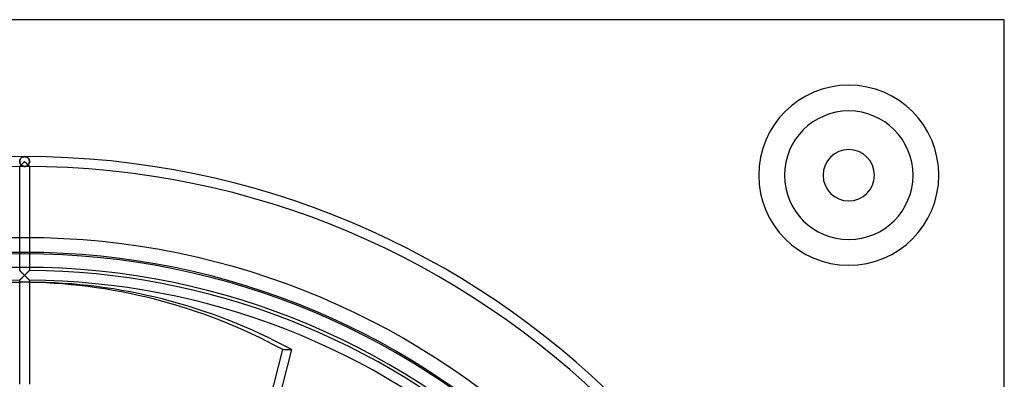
# Model space of a CAD drawing. Header units: millimetres. Extents: x -200 to 200, y -200 to 200.
# Tile 11 of 11: x -1 to 200, y 127 to 200. Entities that reach past the tile are written whole.
import ezdxf

# ---------------------------------------------------------------- set-up
doc = ezdxf.new("R2010")
doc.units = ezdxf.units.MM
doc.layers.add('HIDDEN', color=7, linetype='Continuous')
doc.layers.add('THICK', color=7, linetype='Continuous')

msp = doc.modelspace()

# ---------------------------------------------------------------- linework, layer by layer
at = {"layer": 'HIDDEN'}
for p, q in [((200, 200), (200, 200)), ((-1, 171.12), (-0.99, 171.2)), ((-0.99, 171.19), (-1, 171.12)), ((-1, 171.12), (-1, 171.05)), ((-1, 171.05), (-1, 171.12)), ((-1, 171.05), (-1, 170.97)), ((-1, 170.97), (-1, 171.05)), ((-1, 170.97), (-0.99, 170.9)), ((-0.99, 170.9), (-1, 170.97)), ((-0.99, 171.2), (-0.98, 171.27)), ((-0.98, 171.26), (-0.99, 171.19)), ((-0.99, 170.9), (-0.97, 170.83)), ((-0.97, 170.83), (-0.99, 170.9)), ((-0.96, 171.33), (-0.98, 171.26)), ((-0.98, 171.27), (-0.96, 171.33)), ((-0.94, 171.4), (-0.96, 171.33)), ((-0.96, 171.33), (-0.94, 171.4)), ((-0.91, 171.46), (-0.94, 171.4)), ((-0.94, 171.4), (-0.91, 171.46)), ((-0.88, 171.52), (-0.91, 171.46)), ((-0.91, 171.46), (-0.88, 171.52)), ((-0.85, 171.58), (-0.88, 171.52)), ((-0.88, 171.52), (-0.85, 171.58)), ((-0.81, 171.63), (-0.85, 171.58)), ((-0.85, 171.58), (-0.81, 171.63)), ((-0.78, 171.68), (-0.81, 171.63)), ((-0.81, 171.63), (-0.77, 171.68)), ((-0.74, 171.73), (-0.78, 171.68)), ((-0.77, 171.68), (-0.73, 171.73)), ((-0.69, 171.77), (-0.74, 171.73)), ((-0.73, 171.73), (-0.69, 171.77)), ((-0.65, 171.81), (-0.69, 171.77)), ((-0.69, 171.77), (-0.65, 171.81)), ((-0.6, 171.85), (-0.65, 171.81)), ((-0.65, 171.81), (-0.6, 171.85)), ((-0.56, 171.88), (-0.6, 171.85)), ((-0.6, 171.85), (-0.56, 171.88)), ((-0.51, 171.91), (-0.56, 171.88)), ((-0.56, 171.88), (-0.51, 171.91)), ((-0.46, 171.94), (-0.51, 171.91)), ((-0.51, 171.91), (-0.46, 171.94)), ((-0.41, 171.96), (-0.46, 171.94)), ((-0.46, 171.94), (-0.41, 171.96)), ((-0.36, 171.98), (-0.41, 171.96)), ((-0.41, 171.96), (-0.36, 171.98)), ((-0.31, 172), (-0.36, 171.98)), ((-0.36, 171.98), (-0.31, 172)), ((-0.26, 172.02), (-0.31, 172)), ((-0.31, 172), (-0.26, 172.02)), ((-0.21, 172.03), (-0.26, 172.02)), ((-0.26, 172.02), (-0.21, 172.03)), ((-0.23, 170.82), (-0.17, 170.88)), ((-0.16, 172.04), (-0.21, 172.03)), ((-0.21, 172.03), (-0.16, 172.04)), ((-0.17, 170.88), (-0.12, 170.93)), ((-0.1, 172.04), (-0.16, 172.04)), ((-0.16, 172.04), (-0.1, 172.04)), ((-0.12, 170.93), (-0.06, 170.99)), ((-0.05, 172.05), (-0.1, 172.04)), ((-0.1, 172.04), (-0.05, 172.05)), ((-0.06, 170.99), (0, 171.05)), ((0, 172.05), (-0.05, 172.05)), ((-0.05, 172.05), (0, 172.05)), ((0.05, 172.05), (0, 172.05)), ((0, 172.05), (0.05, 172.05)), ((0, 171.05), (0.06, 170.99)), ((0.1, 172.04), (0.05, 172.05)), ((0.05, 172.05), (0.1, 172.04)), ((0.06, 170.99), (0.12, 170.93)), ((0.16, 172.04), (0.1, 172.04)), ((0.1, 172.04), (0.16, 172.04)), ((0.12, 170.93), (0.17, 170.88)), ((0.21, 172.03), (0.16, 172.04)), ((0.16, 172.04), (0.21, 172.03)), ((0.17, 170.88), (0.23, 170.82)), ((0.26, 172.02), (0.21, 172.03)), ((0.21, 172.03), (0.26, 172.02)), ((0.31, 172), (0.26, 172.02)), ((0.26, 172.02), (0.31, 172)), ((0.36, 171.98), (0.31, 172)), ((0.31, 172), (0.36, 171.98)), ((0.41, 171.96), (0.36, 171.98)), ((0.36, 171.98), (0.41, 171.96)), ((0.46, 171.94), (0.41, 171.96)), ((0.41, 171.96), (0.46, 171.94)), ((0.51, 171.91), (0.46, 171.94)), ((0.46, 171.94), (0.51, 171.91)), ((0.56, 171.88), (0.51, 171.91)), ((0.51, 171.91), (0.56, 171.88)), ((0.6, 171.85), (0.56, 171.88)), ((0.56, 171.88), (0.6, 171.85)), ((0.65, 171.81), (0.6, 171.85)), ((0.6, 171.85), (0.65, 171.81)), ((0.69, 171.77), (0.65, 171.81)), ((0.65, 171.81), (0.69, 171.77)), ((0.74, 171.73), (0.69, 171.77)), ((0.69, 171.77), (0.73, 171.73)), ((0.73, 171.73), (0.77, 171.68)), ((0.78, 171.68), (0.74, 171.73)), ((0.77, 171.68), (0.81, 171.63)), ((0.81, 171.63), (0.78, 171.68)), ((0.85, 171.58), (0.81, 171.63)), ((0.81, 171.63), (0.85, 171.58)), ((0.88, 171.52), (0.85, 171.58)), ((0.85, 171.58), (0.88, 171.52)), ((0.91, 171.46), (0.88, 171.52)), ((0.88, 171.52), (0.91, 171.46)), ((0.94, 171.4), (0.91, 171.46)), ((0.91, 171.46), (0.94, 171.4)), ((0.96, 171.33), (0.94, 171.4)), ((0.94, 171.4), (0.96, 171.33)), ((0.98, 171.26), (0.96, 171.33)), ((0.96, 171.33), (0.98, 171.27)), ((0.99, 170.9), (0.97, 170.83)), ((0.97, 170.83), (0.99, 170.9)), ((0.98, 171.27), (0.99, 171.2)), ((0.99, 171.19), (0.98, 171.26)), ((0.99, 171.2), (1, 171.12)), ((1, 171.12), (0.99, 171.19)), ((1, 170.97), (0.99, 170.9)), ((0.99, 170.9), (1, 170.97)), ((1, 171.05), (1, 171.12)), ((1, 171.12), (1, 171.05)), ((1, 171.05), (1, 170.97)), ((1, 170.97), (1, 171.05)), ((-0.99, 170.06), (-1, 170.05)), ((-1, 170.05), (-0.99, 170.06)), ((-1, 170.05), (-1, 170.05)), ((-1, 170.05), (-1, 170.05)), ((-1, 149.45), (-1, 170.05)), ((-1, 170.05), (-1, 170.05)), ((-0.99, 170.06), (-0.98, 170.07)), ((-0.98, 170.06), (-0.99, 170.06)), ((-0.98, 170.07), (-0.96, 170.09)), ((-0.97, 170.07), (-0.98, 170.06)), ((-0.97, 170.83), (-0.96, 170.76)), ((-0.96, 170.75), (-0.97, 170.83)), ((-0.96, 170.09), (-0.97, 170.07)), ((-0.96, 170.76), (-0.93, 170.69)), ((-0.93, 170.69), (-0.96, 170.75)), ((-0.96, 170.09), (-0.94, 170.11)), ((-0.95, 170.1), (-0.96, 170.09)), ((-0.93, 170.11), (-0.95, 170.1)), ((-0.94, 170.11), (-0.91, 170.14)), ((-0.93, 170.69), (-0.9, 170.62)), ((-0.9, 170.62), (-0.93, 170.69)), ((-0.92, 170.13), (-0.93, 170.11)), ((-0.9, 170.15), (-0.92, 170.13)), ((-0.91, 170.14), (-0.88, 170.17)), ((-0.9, 170.62), (-0.87, 170.56)), ((-0.87, 170.56), (-0.9, 170.62)), ((-0.88, 170.17), (-0.9, 170.15)), ((-0.88, 170.17), (-0.84, 170.2)), ((-0.86, 170.19), (-0.88, 170.17)), ((-0.87, 170.56), (-0.84, 170.5)), ((-0.84, 170.5), (-0.87, 170.56)), ((-0.84, 170.21), (-0.86, 170.19)), ((-0.84, 170.5), (-0.8, 170.45)), ((-0.8, 170.45), (-0.84, 170.5)), ((-0.84, 170.2), (-0.81, 170.24)), ((-0.81, 170.23), (-0.84, 170.21)), ((-0.81, 170.24), (-0.77, 170.28)), ((-0.79, 170.26), (-0.81, 170.23)), ((-0.8, 170.45), (-0.76, 170.4)), ((-0.76, 170.4), (-0.8, 170.45)), ((-0.76, 170.29), (-0.79, 170.26)), ((-0.77, 170.28), (-0.73, 170.32)), ((-0.76, 170.4), (-0.72, 170.35)), ((-0.72, 170.35), (-0.76, 170.4)), ((-0.74, 170.31), (-0.76, 170.29)), ((-0.71, 170.34), (-0.74, 170.31)), ((-0.73, 170.32), (-0.68, 170.36)), ((-0.72, 170.35), (-0.67, 170.31)), ((-0.67, 170.31), (-0.72, 170.35)), ((-0.68, 170.36), (-0.64, 170.41)), ((-0.67, 170.31), (-0.62, 170.27)), ((-0.62, 170.27), (-0.67, 170.31)), ((-0.64, 170.41), (-0.59, 170.46)), ((-0.62, 170.27), (-0.58, 170.23)), ((-0.58, 170.23), (-0.62, 170.27)), ((-0.59, 170.46), (-0.55, 170.5)), ((-0.58, 170.23), (-0.53, 170.2)), ((-0.53, 170.2), (-0.58, 170.23)), ((-0.55, 170.5), (-0.5, 170.55)), ((-0.53, 170.2), (-0.48, 170.17)), ((-0.48, 170.17), (-0.53, 170.2)), ((-0.5, 170.55), (-0.45, 170.6)), ((-0.48, 170.17), (-0.43, 170.15)), ((-0.43, 170.15), (-0.48, 170.17)), ((-0.45, 170.6), (-0.39, 170.66)), ((-0.43, 170.15), (-0.37, 170.12)), ((-0.37, 170.12), (-0.43, 170.15)), ((-0.39, 170.66), (-0.34, 170.71)), ((-0.37, 170.12), (-0.32, 170.1)), ((-0.32, 170.1), (-0.37, 170.12)), ((-0.34, 170.71), (-0.29, 170.76)), ((-0.32, 170.1), (-0.27, 170.09)), ((-0.27, 170.09), (-0.32, 170.1)), ((-0.29, 170.76), (-0.23, 170.82)), ((-0.27, 170.09), (-0.22, 170.07)), ((-0.22, 170.07), (-0.27, 170.09)), ((-0.22, 170.07), (-0.16, 170.06)), ((-0.16, 170.06), (-0.22, 170.07)), ((-0.16, 170.06), (-0.11, 170.06)), ((-0.11, 170.06), (-0.16, 170.06)), ((-0.11, 170.06), (-0.05, 170.05)), ((-0.05, 170.05), (-0.11, 170.06)), ((-0.05, 170.05), (0, 170.05)), ((0, 170.05), (-0.05, 170.05)), ((0.05, 170.05), (0, 170.05)), ((0, 170.05), (0.05, 170.05)), ((0.11, 170.06), (0.05, 170.05)), ((0.05, 170.05), (0.11, 170.06)), ((0.16, 170.06), (0.11, 170.06)), ((0.11, 170.06), (0.16, 170.06)), ((0.22, 170.07), (0.16, 170.06)), ((0.16, 170.06), (0.22, 170.07)), ((0.27, 170.09), (0.22, 170.07)), ((0.22, 170.07), (0.27, 170.09)), ((0.23, 170.82), (0.29, 170.76)), ((0.32, 170.1), (0.27, 170.09)), ((0.27, 170.09), (0.32, 170.1)), ((0.29, 170.76), (0.34, 170.71)), ((0.37, 170.12), (0.32, 170.1)), ((0.32, 170.1), (0.37, 170.12)), ((0.34, 170.71), (0.39, 170.66)), ((0.43, 170.15), (0.37, 170.12)), ((0.37, 170.12), (0.43, 170.15)), ((0.39, 170.66), (0.45, 170.6)), ((0.48, 170.17), (0.43, 170.15)), ((0.43, 170.15), (0.48, 170.17)), ((0.45, 170.6), (0.5, 170.55)), ((0.53, 170.2), (0.48, 170.17)), ((0.48, 170.17), (0.53, 170.2)), ((0.5, 170.55), (0.55, 170.5)), ((0.58, 170.23), (0.53, 170.2)), ((0.53, 170.2), (0.58, 170.23)), ((0.55, 170.5), (0.59, 170.46)), ((0.62, 170.27), (0.58, 170.23)), ((0.58, 170.23), (0.62, 170.27)), ((0.59, 170.46), (0.64, 170.41)), ((0.67, 170.31), (0.62, 170.27)), ((0.62, 170.27), (0.67, 170.31)), ((0.64, 170.41), (0.68, 170.36)), ((0.72, 170.35), (0.67, 170.31)), ((0.67, 170.31), (0.72, 170.35)), ((0.68, 170.36), (0.73, 170.32)), ((0.74, 170.31), (0.71, 170.34)), ((0.76, 170.4), (0.72, 170.35)), ((0.72, 170.35), (0.76, 170.4)), ((0.73, 170.32), (0.77, 170.28)), ((0.76, 170.29), (0.74, 170.31)), ((0.8, 170.45), (0.76, 170.4)), ((0.76, 170.4), (0.8, 170.45)), ((0.79, 170.26), (0.76, 170.29)), ((0.77, 170.28), (0.81, 170.24)), ((0.81, 170.23), (0.79, 170.26)), ((0.84, 170.5), (0.8, 170.45)), ((0.8, 170.45), (0.84, 170.5)), ((0.81, 170.24), (0.84, 170.2)), ((0.84, 170.21), (0.81, 170.23)), ((0.87, 170.56), (0.84, 170.5)), ((0.84, 170.5), (0.87, 170.56)), ((0.86, 170.19), (0.84, 170.21)), ((0.84, 170.2), (0.88, 170.17)), ((0.88, 170.17), (0.86, 170.19)), ((0.9, 170.62), (0.87, 170.56)), ((0.87, 170.56), (0.9, 170.62)), ((0.9, 170.15), (0.88, 170.17)), ((0.88, 170.17), (0.91, 170.14)), ((0.93, 170.69), (0.9, 170.62)), ((0.9, 170.62), (0.93, 170.69)), ((0.92, 170.13), (0.9, 170.15)), ((0.91, 170.14), (0.94, 170.11)), ((0.93, 170.11), (0.92, 170.13)), ((0.93, 170.69), (0.96, 170.76)), ((0.96, 170.75), (0.93, 170.69)), ((0.95, 170.1), (0.93, 170.11)), ((0.94, 170.11), (0.96, 170.09)), ((0.96, 170.09), (0.95, 170.1)), ((0.97, 170.83), (0.96, 170.75)), ((0.96, 170.76), (0.97, 170.83)), ((0.97, 170.07), (0.96, 170.09)), ((0.96, 170.09), (0.98, 170.07)), ((0.98, 170.06), (0.97, 170.07)), ((0.98, 170.07), (0.99, 170.06)), ((0.99, 170.06), (0.98, 170.06)), ((1, 170.05), (0.99, 170.06)), ((0.99, 170.06), (1, 170.05)), ((1, 170.05), (1, 149.45)), ((1, 170.05), (1, 170.05)), ((1, 170.05), (1, 170.05)), ((1, 170.05), (1, 170.05)), ((-1, 148.81), (-1, 148.82)), ((-0.99, 148.81), (-1, 148.81)), ((-0.98, 148.8), (-0.99, 148.81)), ((-0.96, 148.78), (-0.98, 148.8)), ((-0.94, 148.76), (-0.96, 148.78)), ((-0.92, 148.73), (-0.94, 148.76)), ((0.94, 148.75), (0.91, 148.73)), ((0.96, 148.78), (0.94, 148.75)), ((0.98, 148.79), (0.96, 148.78)), ((0.99, 148.81), (0.98, 148.79)), ((1, 148.81), (0.99, 148.81)), ((1, 148.82), (1, 148.81)), ((-1, 146.82), (-0.99, 146.83)), ((-1, 146.82), (-1, 146.82)), ((-0.99, 146.83), (-0.97, 146.84)), ((-0.97, 146.84), (-0.96, 146.86)), ((-0.96, 146.86), (-0.93, 146.89)), ((-0.93, 146.89), (-0.9, 146.91)), ((-0.89, 148.71), (-0.92, 148.73)), ((-0.9, 146.91), (-0.87, 146.95)), ((-0.86, 148.68), (-0.89, 148.71)), ((-0.87, 146.95), (-0.84, 146.98)), ((-0.83, 148.64), (-0.86, 148.68)), ((-0.84, 146.98), (-0.8, 147.02)), ((-0.79, 148.61), (-0.83, 148.64)), ((-0.8, 147.02), (-0.76, 147.06)), ((-0.75, 148.57), (-0.79, 148.61)), ((-0.76, 147.06), (-0.72, 147.1)), ((-0.71, 148.53), (-0.75, 148.57)), ((-0.72, 147.1), (-0.67, 147.15)), ((-0.67, 148.49), (-0.71, 148.53)), ((-0.63, 148.45), (-0.67, 148.49)), ((-0.67, 147.15), (-0.63, 147.19)), ((-0.58, 148.4), (-0.63, 148.45)), ((-0.63, 147.19), (-0.58, 147.24)), ((-0.54, 148.36), (-0.58, 148.4)), ((-0.58, 147.24), (-0.53, 147.29)), ((-0.49, 148.31), (-0.54, 148.36)), ((-0.53, 147.29), (-0.48, 147.34)), ((-0.44, 148.26), (-0.49, 148.31)), ((-0.48, 147.34), (-0.43, 147.39)), ((-0.4, 148.22), (-0.44, 148.26)), ((-0.43, 147.39), (-0.38, 147.44)), ((-0.35, 148.17), (-0.4, 148.22)), ((-0.38, 147.44), (-0.32, 147.5)), ((-0.3, 148.12), (-0.35, 148.17)), ((-0.32, 147.5), (-0.27, 147.55)), ((-0.25, 148.07), (-0.3, 148.12)), ((-0.27, 147.55), (-0.22, 147.6)), ((-0.2, 148.02), (-0.25, 148.07)), ((-0.22, 147.6), (-0.16, 147.66)), ((-0.15, 147.97), (-0.2, 148.02)), ((-0.16, 147.66), (-0.11, 147.71)), ((-0.1, 147.92), (-0.15, 147.97)), ((-0.11, 147.71), (-0.05, 147.77)), ((-0.05, 147.87), (-0.1, 147.92)), ((0, 147.82), (-0.05, 147.87)), ((-0.05, 147.77), (0, 147.82)), ((0.05, 147.87), (0, 147.82)), ((0, 147.82), (0.05, 147.77)), ((0.1, 147.92), (0.05, 147.87)), ((0.05, 147.77), (0.11, 147.71)), ((0.16, 147.98), (0.1, 147.92)), ((0.11, 147.71), (0.16, 147.66)), ((0.21, 148.03), (0.16, 147.98)), ((0.16, 147.66), (0.22, 147.6)), ((0.26, 148.08), (0.21, 148.03)), ((0.22, 147.6), (0.27, 147.55)), ((0.31, 148.13), (0.26, 148.08)), ((0.27, 147.55), (0.32, 147.5)), ((0.36, 148.18), (0.31, 148.13)), ((0.32, 147.5), (0.38, 147.44)), ((0.41, 148.23), (0.36, 148.18)), ((0.38, 147.44), (0.43, 147.39)), ((0.46, 148.28), (0.41, 148.23)), ((0.43, 147.39), (0.48, 147.34)), ((0.51, 148.33), (0.46, 148.28)), ((0.48, 147.34), (0.53, 147.29)), ((0.56, 148.38), (0.51, 148.33)), ((0.53, 147.29), (0.58, 147.24)), ((0.6, 148.42), (0.56, 148.38)), ((0.58, 147.24), (0.63, 147.19)), ((0.65, 148.47), (0.6, 148.42)), ((0.63, 147.19), (0.67, 147.15)), ((0.69, 148.51), (0.65, 148.47)), ((0.67, 147.15), (0.72, 147.1)), ((0.73, 148.55), (0.69, 148.51)), ((0.72, 147.1), (0.76, 147.06)), ((0.78, 148.59), (0.73, 148.55)), ((0.76, 147.06), (0.8, 147.02)), ((0.81, 148.63), (0.78, 148.59)), ((0.8, 147.02), (0.84, 146.98)), ((0.85, 148.67), (0.81, 148.63)), ((0.84, 146.98), (0.87, 146.95)), ((0.88, 148.7), (0.85, 148.67)), ((0.87, 146.95), (0.9, 146.91)), ((0.91, 148.73), (0.88, 148.7)), ((0.9, 146.91), (0.93, 146.89)), ((0.93, 146.89), (0.96, 146.86)), ((0.96, 146.86), (0.97, 146.84)), ((0.97, 146.84), (0.99, 146.83)), ((0.99, 146.83), (1, 146.82)), ((1, 146.82), (1, 146.82)), ((-1, 125.59), (-1, 146.4)), ((1, 146.4), (1, 125.59)), ((36.09, 67.1), (52.69, 132.68)), ((52.69, 132.68), (54.47, 132.68))]:
    msp.add_line(p, q, dxfattribs=at)
for centre, radius, start, end in [((168.25, 168.25), 18.38, 90, 270), ((168.25, 168.25), 18.38, 270, 90), ((168.25, 168.25), 13.12, 90, 270), ((168.25, 168.25), 13.12, 270, 90), ((0, 0), 172.05, 90, 180), ((0, 0), 172.05, 90, 180), ((0, 0), 172.05, 0, 90), ((0, 0), 172.05, 0, 90), ((0, 0), 170.05, 90, 180), ((0, 0), 170.05, 90, 180), ((0, 0), 170.05, 0, 90), ((0, 0), 170.05, 0, 90), ((0, 0), 152.19, 0, 180)]:
    msp.add_arc(centre, radius, start, end, dxfattribs=at)
msp.add_ellipse((-0.89, 0), major_axis=(0, -146.4), ratio=0.866025, start_param=2.70526, end_param=3.141593, dxfattribs=at)
at = {"layer": 'THICK'}
for p, q in [((200, 200), (-200, 200)), ((200, -200), (200, 200)), ((-1, 148.82), (-1, 149.45)), ((-1, 148.82), (-1, 148.81)), ((-1, 148.81), (-0.99, 148.81)), ((-0.99, 148.81), (-0.98, 148.79)), ((-0.98, 148.79), (-0.96, 148.78)), ((-0.96, 148.78), (-0.94, 148.75)), ((-0.94, 148.75), (-0.91, 148.73)), ((0.92, 148.73), (0.94, 148.76)), ((0.94, 148.76), (0.96, 148.78)), ((0.96, 148.78), (0.98, 148.8)), ((0.98, 148.8), (0.99, 148.81)), ((0.99, 148.81), (1, 148.81)), ((1, 149.45), (1, 148.82)), ((1, 148.81), (1, 148.82)), ((-0.99, 146.83), (-1, 146.82)), ((-1, 146.82), (-1, 146.82)), ((-1, 146.4), (-1, 146.82)), ((-0.98, 146.84), (-0.99, 146.83)), ((-0.96, 146.86), (-0.98, 146.84)), ((-0.94, 146.88), (-0.96, 146.86)), ((-0.91, 146.9), (-0.94, 146.88)), ((-0.91, 148.73), (-0.88, 148.7)), ((-0.88, 146.93), (-0.91, 146.9)), ((-0.88, 148.7), (-0.85, 148.67)), ((-0.85, 146.96), (-0.88, 146.93)), ((-0.85, 148.67), (-0.81, 148.63)), ((-0.82, 147), (-0.85, 146.96)), ((-0.78, 147.04), (-0.82, 147)), ((-0.81, 148.63), (-0.78, 148.59)), ((-0.78, 148.59), (-0.73, 148.55)), ((-0.74, 147.08), (-0.78, 147.04)), ((-0.7, 147.12), (-0.74, 147.08)), ((-0.73, 148.55), (-0.69, 148.51)), ((-0.66, 147.16), (-0.7, 147.12)), ((-0.69, 148.51), (-0.65, 148.47)), ((-0.61, 147.2), (-0.66, 147.16)), ((-0.65, 148.47), (-0.6, 148.42)), ((-0.57, 147.25), (-0.61, 147.2)), ((-0.6, 148.42), (-0.56, 148.38)), ((-0.52, 147.3), (-0.57, 147.25)), ((-0.56, 148.38), (-0.51, 148.33)), ((-0.47, 147.34), (-0.52, 147.3)), ((-0.51, 148.33), (-0.46, 148.28)), ((-0.43, 147.39), (-0.47, 147.34)), ((-0.46, 148.28), (-0.41, 148.23)), ((-0.38, 147.44), (-0.43, 147.39)), ((-0.41, 148.23), (-0.36, 148.18)), ((-0.32, 147.5), (-0.38, 147.44)), ((-0.36, 148.18), (-0.31, 148.13)), ((-0.27, 147.55), (-0.32, 147.5)), ((-0.31, 148.13), (-0.26, 148.08)), ((-0.22, 147.6), (-0.27, 147.55)), ((-0.26, 148.08), (-0.21, 148.03)), ((-0.16, 147.66), (-0.22, 147.6)), ((-0.21, 148.03), (-0.16, 147.98)), ((-0.16, 147.98), (-0.1, 147.92)), ((-0.11, 147.71), (-0.16, 147.66)), ((-0.06, 147.76), (-0.11, 147.71)), ((-0.1, 147.92), (-0.05, 147.87)), ((0, 147.82), (-0.06, 147.76)), ((-0.05, 147.87), (0, 147.82)), ((0, 147.82), (0.05, 147.87)), ((0.06, 147.76), (0, 147.82)), ((0.05, 147.87), (0.1, 147.92)), ((0.11, 147.71), (0.06, 147.76)), ((0.1, 147.92), (0.15, 147.97)), ((0.16, 147.66), (0.11, 147.71)), ((0.15, 147.97), (0.2, 148.02)), ((0.22, 147.6), (0.16, 147.66)), ((0.2, 148.02), (0.25, 148.07)), ((0.27, 147.55), (0.22, 147.6)), ((0.25, 148.07), (0.3, 148.12)), ((0.32, 147.5), (0.27, 147.55)), ((0.3, 148.12), (0.35, 148.17)), ((0.38, 147.44), (0.32, 147.5)), ((0.35, 148.17), (0.4, 148.22)), ((0.43, 147.39), (0.38, 147.44)), ((0.4, 148.22), (0.44, 148.26)), ((0.47, 147.34), (0.43, 147.39)), ((0.44, 148.26), (0.49, 148.31)), ((0.52, 147.3), (0.47, 147.34)), ((0.49, 148.31), (0.54, 148.36)), ((0.57, 147.25), (0.52, 147.3)), ((0.54, 148.36), (0.58, 148.4)), ((0.61, 147.2), (0.57, 147.25)), ((0.58, 148.4), (0.63, 148.45)), ((0.66, 147.16), (0.61, 147.2)), ((0.63, 148.45), (0.67, 148.49)), ((0.7, 147.12), (0.66, 147.16)), ((0.67, 148.49), (0.71, 148.53)), ((0.74, 147.08), (0.7, 147.12)), ((0.71, 148.53), (0.75, 148.57)), ((0.78, 147.04), (0.74, 147.08)), ((0.75, 148.57), (0.79, 148.61)), ((0.82, 147), (0.78, 147.04)), ((0.79, 148.61), (0.83, 148.64)), ((0.85, 146.96), (0.82, 147)), ((0.83, 148.64), (0.86, 148.68)), ((0.88, 146.93), (0.85, 146.96)), ((0.86, 148.68), (0.89, 148.71)), ((0.91, 146.9), (0.88, 146.93)), ((0.89, 148.71), (0.92, 148.73)), ((0.94, 146.88), (0.91, 146.9)), ((0.96, 146.86), (0.94, 146.88)), ((0.98, 146.84), (0.96, 146.86)), ((0.99, 146.83), (0.98, 146.84)), ((1, 146.82), (0.99, 146.83)), ((1, 146.82), (1, 146.4)), ((1, 146.82), (1, 146.82)), ((0.89, 146.4), (-0.89, 146.4)), ((54.47, 132.68), (37.87, 67.1))]:
    msp.add_line(p, q, dxfattribs=at)
for centre, radius, start, end in [((168.25, 168.25), 18.38, 90, 270), ((168.25, 168.25), 18.38, 270, 90), ((168.25, 168.25), 13.12, 90, 270), ((168.25, 168.25), 13.12, 270, 90), ((168.25, 168.25), 5.25, 0, 180), ((168.25, 168.25), 5.25, 180, 0), ((0, 0), 155.5, 90, 180), ((0, 0), 155.5, 0, 90), ((0, 0), 152.5, 90, 270), ((0, 0), 152.5, 270, 90), ((0, 0), 149.45, 0, 180), ((0, 0), 148.82, 47.9369, 89.615), ((0, 0), 146.82, 90.3902, 132.0231), ((0, 0), 146.82, 47.977, 89.6097)]:
    msp.add_arc(centre, radius, start, end, dxfattribs=at)
for centre, major_axis, start_param, end_param in [((-0.89, 0), (0, -146.4), -3.141593, -2.70526), ((0.89, 0), (0, 146.4), 0, 0.436332), ((0.89, 0), (0, 146.4), -0.436332, 0)]:
    msp.add_ellipse(centre, major_axis=major_axis, ratio=0.866025, start_param=start_param, end_param=end_param, dxfattribs=at)

doc.saveas('drawing.dxf')
